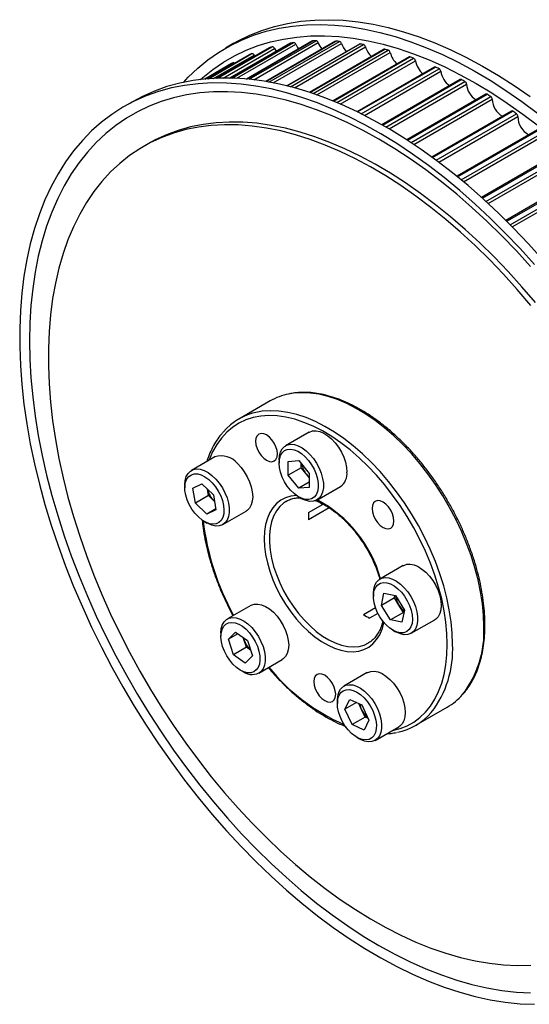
# Model space of a CAD drawing. Header units: millimetres. Extents: x 19 to 819, y 19 to 629.
# Tile 5 of 7: x 668 to 737, y 426 to 559. Entities that reach past the tile are written whole.
import ezdxf

# ---------------------------------------------------------------- set-up
doc = ezdxf.new("R2010")
doc.units = ezdxf.units.MM
doc.header["$LTSCALE"] = 3

msp = doc.modelspace()

# ---------------------------------------------------------------- linework, layer by layer
for p, q in [((696.694, 556.086), (695.563, 555.433)), ((704.346, 556.115), (696.125, 551.369)), ((696.138, 551.368), (704.382, 556.127)), ((696.44, 551.361), (704.805, 556.19)), ((697.098, 551.335), (705.093, 555.951)), ((707.358, 556.409), (698.409, 551.243)), ((698.432, 551.241), (707.408, 556.423)), ((698.788, 551.207), (707.849, 556.437)), ((699.404, 551.138), (708.132, 556.177)), ((710.493, 556.366), (701.03, 550.903)), ((701.061, 550.898), (710.557, 556.38)), ((701.457, 550.829), (711.014, 556.346)), ((702.032, 550.721), (711.29, 556.066)), ((713.734, 555.987), (703.896, 550.308)), ((703.937, 550.298), (713.812, 555.999)), ((693.248, 551.282), (699.147, 554.688)), ((701.474, 555.486), (694.305, 551.347)), ((694.312, 551.348), (701.497, 555.495)), ((694.537, 551.356), (701.898, 555.606)), ((695.232, 551.372), (702.191, 555.39)), ((701.474, 555.486), (701.497, 555.495)), ((702.191, 555.39), (702.416, 555)), ((704.362, 550.19), (714.283, 555.918)), ((704.9, 550.047), (714.551, 555.618)), ((717.062, 555.274), (706.944, 549.433)), ((706.995, 549.417), (717.156, 555.283)), ((707.442, 549.267), (717.638, 555.153)), ((707.945, 549.093), (717.895, 554.837)), ((696.391, 553.342), (692.745, 551.237)), ((692.747, 551.237), (696.565, 553.441)), ((698.758, 554.525), (693.123, 551.272)), ((693.124, 551.272), (698.769, 554.53)), ((693.958, 551.33), (699.442, 554.496)), ((698.758, 554.525), (698.769, 554.53)), ((699.442, 554.496), (699.52, 554.358)), ((720.459, 554.23), (710.127, 548.266)), ((710.187, 548.241), (720.568, 554.234)), ((710.651, 548.05), (721.059, 554.058)), ((711.123, 547.849), (721.304, 553.727)), ((723.906, 552.862), (713.408, 546.802)), ((713.478, 546.767), (724.031, 552.86)), ((713.952, 546.533), (724.527, 552.638)), ((714.395, 546.31), (724.759, 552.294)), ((727.383, 551.177), (716.754, 545.041)), ((716.834, 544.996), (727.524, 551.167)), ((717.315, 544.719), (728.023, 550.9)), ((717.73, 544.477), (728.241, 550.545)), ((682.973, 548.165), (681.842, 547.512)), ((730.872, 549.184), (720.139, 542.988)), ((720.228, 542.93), (731.029, 549.165)), ((720.713, 542.613), (731.527, 548.856)), ((721.101, 542.355), (731.73, 548.491)), ((734.352, 546.895), (723.536, 540.651)), ((723.634, 540.579), (734.525, 546.866)), ((724.119, 540.222), (735.021, 546.515)), ((724.481, 539.951), (735.207, 546.143)), ((737.805, 544.323), (726.922, 538.041)), ((727.029, 537.953), (737.993, 544.282)), ((727.51, 537.557), (738.483, 543.892)), ((727.847, 537.277), (738.652, 543.515)), ((685.126, 542.48), (684.49, 542.113)), ((741.21, 541.482), (730.274, 535.169)), ((730.39, 535.064), (741.414, 541.428)), ((730.865, 534.632), (741.896, 541)), ((731.177, 534.345), (742.046, 540.62)), ((744.549, 538.387), (733.573, 532.051)), ((733.696, 531.928), (744.768, 538.319)), ((734.161, 531.462), (745.239, 537.857)), ((734.449, 531.171), (745.37, 537.476)), ((701.617, 507.545), (697.374, 505.096)), ((706.895, 503.302), (703.713, 501.465)), ((694.117, 499.958), (690.935, 498.121)), ((702.832, 499.519), (702.832, 499.111)), ((704.07, 499.339), (705.484, 499.466)), ((704.07, 497.453), (704.07, 499.339)), ((705.838, 498.474), (704.07, 497.453)), ((705.484, 499.466), (706.898, 497.706)), ((705.838, 498.474), (705.838, 499.026)), ((706.545, 497.594), (705.838, 498.474)), ((705.484, 495.694), (704.07, 497.453)), ((706.898, 497.154), (706.545, 497.594)), ((706.898, 497.706), (706.898, 495.821)), ((690.055, 496.175), (690.055, 495.767)), ((691.154, 495.715), (692.367, 496.277)), ((692.367, 496.277), (693.92, 494.797)), ((706.898, 496.511), (705.484, 495.694)), ((706.898, 495.821), (705.484, 495.694)), ((707.962, 494.103), (711.144, 495.94)), ((691.493, 493.675), (691.154, 495.715)), ((693.261, 494.695), (691.493, 493.675)), ((693.261, 494.695), (693.117, 495.563)), ((694.037, 493.956), (693.261, 494.695)), ((693.92, 494.797), (694.26, 492.757)), ((705.484, 494.518), (705.837, 494.314)), ((693.046, 492.195), (691.493, 493.675)), ((694.064, 493.93), (694.037, 493.956)), ((694.065, 493.93), (694.037, 493.956)), ((703.817, 493.935), (703.717, 493.875)), ((706.83, 492.392), (708.8, 493.529)), ((694.239, 492.884), (693.046, 492.195)), ((694.26, 492.757), (693.046, 492.195)), ((695.185, 490.759), (698.367, 492.596)), ((709.638, 493.033), (706.83, 491.412)), ((692.706, 491.174), (693.06, 490.97)), ((719.672, 485.205), (716.49, 483.368)), ((715.61, 481.422), (715.61, 481.014)), ((716.709, 479.797), (717.048, 481.446)), ((717.048, 481.446), (718.601, 481.132)), ((718.476, 480.818), (718.543, 481.144)), ((718.601, 481.132), (719.815, 479.17)), ((698.998, 479.795), (695.816, 477.958)), ((718.476, 480.818), (716.709, 479.797)), ((717.922, 477.835), (716.709, 479.797)), ((719.083, 479.837), (718.476, 480.818)), ((719.69, 478.855), (719.083, 479.837)), ((714.252, 478.557), (715.884, 479.499)), ((716.218, 478.712), (715.101, 478.067)), ((719.69, 478.855), (717.922, 477.835)), ((719.815, 479.17), (719.475, 477.521)), ((719.748, 478.844), (719.69, 478.855)), ((719.475, 477.521), (717.922, 477.835)), ((720.74, 476.007), (723.922, 477.844)), ((694.936, 476.012), (694.936, 475.604)), ((695.963, 475.208), (696.923, 476.179)), ((697.25, 475.951), (695.963, 475.208)), ((696.923, 476.179), (698.547, 475.044)), ((718.261, 476.422), (718.615, 476.218)), ((696.627, 473.102), (695.963, 475.208)), ((698.063, 475.175), (697.979, 475.441)), ((698.395, 474.122), (698.063, 475.175)), ((698.547, 475.044), (699.211, 472.938)), ((698.395, 474.122), (696.627, 473.102)), ((698.251, 471.967), (696.627, 473.102)), ((698.963, 473.725), (698.395, 474.122)), ((699.211, 472.938), (698.251, 471.967)), ((700.066, 470.596), (703.248, 472.433)), ((697.587, 471.011), (697.94, 470.807)), ((714.792, 470.677), (711.61, 468.84)), ((710.729, 466.894), (710.729, 466.486)), ((711.757, 465.696), (712.421, 467.035)), ((713.346, 466.613), (711.757, 465.696)), ((712.421, 467.035), (714.045, 466.295)), ((714.005, 465.677), (713.633, 466.483)), ((712.717, 463.616), (711.757, 465.696)), ((714.485, 464.637), (714.005, 465.677)), ((714.045, 466.295), (715.005, 464.215)), ((721.372, 463.525), (725.615, 465.975)), ((714.485, 464.637), (712.717, 463.616)), ((715.005, 464.215), (714.341, 462.876)), ((714.897, 464.449), (714.485, 464.637)), ((714.341, 462.876), (712.717, 463.616)), ((715.859, 461.479), (719.041, 463.316)), ((713.381, 461.894), (713.734, 461.69))]:
    msp.add_line(p, q)
at = {"flags": 128}
for points in [[(689.851, 550.789), (690.497, 551.478), (691.797, 552.718), (693.172, 553.845), (694.619, 554.858), (696.137, 555.754), (697.721, 556.531), (699.37, 557.189), (701.078, 557.725), (702.844, 558.139), (704.663, 558.43), (706.532, 558.597), (708.447, 558.64), (710.405, 558.559), (712.401, 558.354), (714.432, 558.025), (716.494, 557.574), (718.581, 557), (720.691, 556.306), (722.82, 555.492), (724.962, 554.56), (727.113, 553.512), (729.27, 552.35), (731.428, 551.076), (733.583, 549.693), (735.731, 548.204), (737.866, 546.612)], [(696.694, 556.086), (697.268, 556.407), (698.853, 557.184), (700.501, 557.842), (702.21, 558.378), (703.975, 558.792), (705.794, 559.083), (707.663, 559.25), (709.579, 559.293), (711.536, 559.212), (713.533, 559.007), (715.564, 558.678), (717.625, 558.227), (719.713, 557.653), (721.823, 556.959), (723.951, 556.145), (726.093, 555.213), (728.245, 554.165), (730.402, 553.003), (732.56, 551.729), (734.715, 550.346), (736.862, 548.857)], [(692.191, 551.177), (692.486, 551.437), (693.848, 552.535), (695.282, 553.52), (696.786, 554.388), (698.355, 555.138), (699.987, 555.769), (701.679, 556.28), (703.426, 556.669), (705.227, 556.936), (707.076, 557.08), (708.97, 557.101), (710.906, 556.999), (712.879, 556.774), (714.886, 556.427), (716.922, 555.957), (718.984, 555.367), (721.066, 554.657), (723.166, 553.829), (725.279, 552.884), (727.4, 551.825), (729.526, 550.653), (731.651, 549.371), (733.772, 547.981), (735.885, 546.486), (737.985, 544.89)], [(704.346, 556.115), (704.35, 556.117), (704.382, 556.127)], [(705.093, 555.951), (705.326, 555.512), (705.463, 555.315)], [(707.358, 556.409), (707.374, 556.416), (707.408, 556.423)], [(710.493, 556.366), (710.521, 556.377), (710.557, 556.38)], [(737.452, 526.055), (735.494, 528.234), (733.498, 530.334), (731.467, 532.35), (729.406, 534.278), (727.318, 536.115), (725.208, 537.857), (723.08, 539.5), (720.938, 541.041), (718.786, 542.477), (716.629, 543.806), (714.471, 545.024), (712.316, 546.129), (710.169, 547.119), (708.033, 547.993), (705.913, 548.747), (703.814, 549.381), (701.739, 549.894), (699.692, 550.284), (697.678, 550.551), (695.701, 550.694), (693.764, 550.713), (691.871, 550.608), (690.026, 550.379), (688.234, 550.027), (686.496, 549.551), (684.817, 548.954), (683.2, 548.236), (681.649, 547.399), (680.166, 546.445), (678.754, 545.375), (677.417, 544.191), (676.156, 542.896), (674.975, 541.492), (673.875, 539.983), (672.859, 538.371), (671.928, 536.659), (671.086, 534.851), (670.333, 532.95), (669.67, 530.96), (669.1, 528.886), (668.623, 526.731), (668.24, 524.499), (667.953, 522.195), (667.761, 519.823), (667.665, 517.389), (667.665, 514.897), (667.761, 512.351), (667.953, 509.758), (668.24, 507.122), (668.623, 504.448), (669.1, 501.742), (669.67, 499.01), (670.333, 496.255), (671.086, 493.485), (671.928, 490.704), (672.859, 487.918), (673.875, 485.133), (674.975, 482.353), (676.156, 479.586), (677.417, 476.835), (678.754, 474.107), (680.166, 471.407), (681.649, 468.74), (683.2, 466.112), (684.817, 463.527), (686.496, 460.992), (688.234, 458.511), (690.026, 456.088), (691.871, 453.729), (693.764, 451.439), (695.701, 449.222), (697.678, 447.082), (699.692, 445.023), (701.739, 443.05), (703.814, 441.167), (705.913, 439.378), (708.033, 437.685), (710.169, 436.092), (712.316, 434.603), (714.471, 433.22), (716.629, 431.947), (718.786, 430.785), (720.938, 429.737), (723.08, 428.805), (725.208, 427.991), (727.318, 427.296), (729.406, 426.723), (731.467, 426.271), (733.498, 425.942), (735.494, 425.737), (737.452, 425.656)], [(738.583, 526.708), (736.626, 528.887), (734.629, 530.987), (732.598, 533.003), (730.537, 534.931), (728.449, 536.768), (726.339, 538.51), (724.211, 540.153), (722.069, 541.694), (719.917, 543.131), (717.76, 544.459), (715.602, 545.677), (713.447, 546.782), (711.3, 547.773), (709.164, 548.646), (707.045, 549.4), (704.945, 550.034), (702.87, 550.547), (700.823, 550.937), (698.809, 551.204), (696.832, 551.347), (694.895, 551.366), (693.002, 551.261), (691.158, 551.032), (689.365, 550.68), (687.627, 550.205), (685.949, 549.607), (684.332, 548.89), (682.973, 548.165)], [(736.929, 525.776), (734.994, 527.909), (733.02, 529.962), (731.014, 531.931), (728.977, 533.813), (726.916, 535.603), (724.833, 537.297), (722.733, 538.894), (720.62, 540.388), (718.499, 541.778), (716.374, 543.06), (714.248, 544.232), (712.127, 545.291), (710.014, 546.236), (707.914, 547.064), (705.831, 547.774), (703.77, 548.365), (701.734, 548.834), (699.727, 549.182), (697.754, 549.407), (695.818, 549.509), (693.923, 549.488), (692.074, 549.344), (690.274, 549.077), (688.527, 548.688), (686.835, 548.177), (685.203, 547.546), (683.634, 546.795), (682.13, 545.927), (680.696, 544.943), (679.333, 543.845), (678.045, 542.635), (676.835, 541.316), (675.704, 539.89), (674.654, 538.36), (673.689, 536.73), (672.81, 535.002), (672.018, 533.181), (671.316, 531.269), (670.705, 529.27), (670.185, 527.19), (669.759, 525.031), (669.426, 522.798), (669.188, 520.495), (669.045, 518.128), (668.997, 515.702), (669.045, 513.22), (669.188, 510.687), (669.426, 508.11), (669.759, 505.494), (670.185, 502.842), (670.705, 500.162), (671.316, 497.457), (672.018, 494.735), (672.81, 491.999), (673.689, 489.256), (674.654, 486.511), (675.704, 483.77), (676.835, 481.039), (678.045, 478.322), (679.333, 475.625), (680.696, 472.953), (682.13, 470.313), (683.634, 467.709), (685.203, 465.147), (686.835, 462.632), (688.527, 460.168), (690.274, 457.761), (692.074, 455.415), (693.923, 453.136), (695.818, 450.928), (697.754, 448.795), (699.727, 446.742), (701.734, 444.773), (703.77, 442.891), (705.831, 441.101), (707.914, 439.406), (710.014, 437.81), (712.127, 436.316), (714.248, 434.926), (716.374, 433.644), (718.499, 432.472), (720.62, 431.412), (722.733, 430.468), (724.833, 429.639), (726.916, 428.929), (728.977, 428.339), (731.014, 427.87), (733.02, 427.522), (734.994, 427.297), (736.929, 427.195)], [(737.574, 520.891), (735.747, 523.037), (733.878, 525.107), (731.971, 527.097), (730.03, 529.004), (728.06, 530.823), (726.064, 532.549), (724.048, 534.18), (722.015, 535.712), (719.969, 537.141), (717.916, 538.464), (715.859, 539.679), (713.804, 540.783), (711.754, 541.773), (709.714, 542.647), (707.689, 543.404), (705.682, 544.042), (703.699, 544.559), (701.742, 544.954), (699.818, 545.227), (697.93, 545.376), (696.081, 545.402), (694.276, 545.305), (692.52, 545.084), (690.815, 544.74), (689.165, 544.274), (687.574, 543.687), (686.046, 542.98), (685.126, 542.48)], [(736.938, 520.524), (735.111, 522.669), (733.242, 524.739), (731.335, 526.73), (729.394, 528.637), (727.424, 530.455), (725.428, 532.182), (723.411, 533.813), (721.378, 535.344), (719.333, 536.773), (717.28, 538.097), (715.223, 539.312), (713.167, 540.415), (711.118, 541.406), (709.078, 542.28), (707.052, 543.037), (705.046, 543.674), (703.062, 544.191), (701.106, 544.587), (699.182, 544.859), (697.293, 545.009), (695.445, 545.035), (693.64, 544.937), (691.883, 544.717), (690.178, 544.373), (688.528, 543.907), (686.938, 543.32), (685.409, 542.613), (683.947, 541.788), (682.553, 540.846), (681.231, 539.79), (679.983, 538.622), (678.813, 537.344), (677.724, 535.959), (676.716, 534.47), (675.793, 532.88), (674.956, 531.194), (674.208, 529.413), (673.55, 527.543), (672.983, 525.587), (672.509, 523.55), (672.128, 521.436), (671.842, 519.249), (671.651, 516.995), (671.555, 514.678), (671.555, 512.303), (671.651, 509.875), (671.842, 507.4), (672.128, 504.883), (672.509, 502.329), (672.983, 499.744), (673.55, 497.134), (674.208, 494.504), (674.956, 491.86), (675.793, 489.207), (676.716, 486.552), (677.724, 483.9), (678.813, 481.257), (679.983, 478.628), (681.231, 476.019), (682.553, 473.437), (683.947, 470.886), (685.409, 468.372), (686.938, 465.9), (688.528, 463.477), (690.178, 461.106), (691.883, 458.794), (693.64, 456.544), (695.445, 454.363), (697.293, 452.255), (699.182, 450.224), (701.106, 448.275), (703.062, 446.412), (705.046, 444.639), (707.052, 442.96), (709.078, 441.378), (711.118, 439.897), (713.167, 438.52), (715.223, 437.251), (717.28, 436.091), (719.333, 435.044), (721.378, 434.112), (723.411, 433.296), (725.428, 432.598), (727.424, 432.021), (729.394, 431.565), (731.335, 431.231), (733.242, 431.019), (735.111, 430.932), (736.938, 430.967)], [(730.586, 476.963), (730.538, 478.473), (730.392, 480.031), (730.151, 481.627), (729.814, 483.252), (729.385, 484.898), (728.866, 486.554), (728.259, 488.212), (727.568, 489.861), (726.798, 491.493), (725.952, 493.097), (725.035, 494.665), (724.053, 496.188), (723.011, 497.656), (721.915, 499.063), (720.772, 500.398), (719.587, 501.656), (718.369, 502.829), (717.123, 503.909), (715.857, 504.891), (714.579, 505.769), (713.295, 506.539), (712.012, 507.195), (710.739, 507.734), (709.483, 508.153), (708.25, 508.449), (707.047, 508.621), (705.883, 508.668), (704.762, 508.59), (704.123, 508.484)], [(725.637, 474.514), (725.589, 475.992), (725.447, 477.518), (725.21, 479.081), (724.881, 480.672), (724.46, 482.284), (723.952, 483.905), (723.358, 485.528), (722.681, 487.143), (721.927, 488.741), (721.098, 490.312), (720.201, 491.847), (719.239, 493.338), (718.219, 494.776), (717.146, 496.153), (716.026, 497.461), (714.867, 498.693), (713.674, 499.841), (712.454, 500.898), (711.215, 501.86), (709.963, 502.72), (708.705, 503.473), (707.45, 504.116), (706.203, 504.644), (704.972, 505.054), (703.765, 505.344), (702.588, 505.513), (701.448, 505.559), (700.351, 505.482), (699.303, 505.282), (698.312, 504.962), (697.381, 504.521), (696.518, 503.964), (695.726, 503.294), (695.01, 502.513), (694.374, 501.627), (693.822, 500.64), (693.357, 499.559), (693.339, 499.508)], [(726.344, 474.514), (726.295, 476.024), (726.15, 477.582), (725.908, 479.178), (725.572, 480.803), (725.143, 482.449), (724.623, 484.105), (724.016, 485.763), (723.326, 487.412), (722.555, 489.043), (721.709, 490.648), (720.792, 492.216), (719.81, 493.738), (718.768, 495.207), (717.672, 496.613), (716.529, 497.949), (715.345, 499.207), (714.126, 500.379), (712.881, 501.46), (711.615, 502.442), (710.336, 503.32), (709.052, 504.09), (707.77, 504.746), (706.497, 505.285), (705.24, 505.704), (704.007, 506), (702.805, 506.172), (701.64, 506.219), (700.52, 506.14), (699.881, 506.035)], [(702.608, 500.359), (702.557, 500.832), (702.409, 501.332), (702.173, 501.823), (701.865, 502.273), (701.507, 502.651), (701.123, 502.931), (700.738, 503.095), (700.38, 503.13), (700.073, 503.035), (699.837, 502.816), (699.688, 502.488), (699.638, 502.074), (699.688, 501.601), (699.837, 501.102), (700.073, 500.61), (700.38, 500.16), (700.738, 499.782), (701.123, 499.502), (701.507, 499.338), (701.865, 499.303), (702.173, 499.398), (702.409, 499.617), (702.557, 499.945), (702.608, 500.359)], [(706.895, 503.302), (706.943, 503.328), (707.364, 503.473), (707.839, 503.494), (708.351, 503.39), (708.885, 503.165), (709.423, 502.827), (709.948, 502.385), (710.444, 501.855), (710.893, 501.252), (711.283, 500.598), (711.599, 499.911), (711.833, 499.216), (711.977, 498.534), (712.025, 497.886)], [(702.832, 499.519), (702.881, 500.111), (703.024, 500.628), (703.258, 501.053), (703.575, 501.374), (703.964, 501.579), (704.414, 501.662), (704.909, 501.62), (705.434, 501.456), (705.972, 501.173), (706.506, 500.781), (707.019, 500.293), (707.493, 499.724), (707.914, 499.093), (708.269, 498.42), (708.545, 497.727), (708.735, 497.035), (708.831, 496.367), (708.831, 495.745), (708.735, 495.188), (708.545, 494.715), (708.269, 494.341), (707.914, 494.077), (707.493, 493.932), (707.019, 493.911), (706.506, 494.015), (705.972, 494.239), (705.837, 494.314)], [(702.832, 499.111), (702.88, 499.662), (703.022, 500.139), (703.253, 500.523), (703.565, 500.801), (703.946, 500.962), (704.383, 501.001), (704.859, 500.916), (705.358, 500.711), (705.861, 500.393), (706.351, 499.973), (706.81, 499.466), (707.221, 498.892), (707.568, 498.269), (707.841, 497.622), (708.028, 496.974), (708.124, 496.347), (708.124, 495.765), (708.028, 495.248), (707.841, 494.816), (707.568, 494.484), (707.221, 494.263), (706.81, 494.163), (706.351, 494.186), (705.861, 494.331), (705.358, 494.594), (704.859, 494.965), (704.383, 495.43), (703.946, 495.974), (703.565, 496.575), (703.253, 497.212), (703.022, 497.863), (702.88, 498.503), (702.832, 499.111)], [(697.171, 499.041), (697.666, 498.511), (698.116, 497.909), (698.505, 497.254), (698.822, 496.568), (699.056, 495.872), (699.199, 495.19), (699.247, 494.542), (699.199, 493.95), (699.056, 493.433), (698.822, 493.008), (698.505, 492.687), (698.367, 492.596)], [(690.055, 496.175), (690.103, 496.767), (690.247, 497.284), (690.48, 497.709), (690.797, 498.03), (691.186, 498.235), (691.636, 498.318), (692.132, 498.277), (692.657, 498.112), (693.195, 497.829), (693.729, 497.437), (694.241, 496.949), (694.716, 496.381), (695.137, 495.75), (695.491, 495.076), (695.768, 494.383), (695.957, 493.691), (696.053, 493.023), (696.053, 492.401), (695.957, 491.845), (695.768, 491.371), (695.491, 490.997), (695.137, 490.733), (694.716, 490.588), (694.241, 490.567), (693.729, 490.671), (693.195, 490.895), (693.06, 490.97)], [(691.887, 491.797), (691.425, 492.296), (691.009, 492.864), (690.654, 493.483), (690.373, 494.128), (690.177, 494.778), (690.072, 495.408), (690.063, 495.995), (690.149, 496.519), (690.327, 496.961), (690.591, 497.304), (690.932, 497.536), (691.337, 497.649), (691.792, 497.638), (692.279, 497.505), (692.782, 497.253), (693.283, 496.892), (693.762, 496.436), (694.203, 495.9), (694.591, 495.303), (694.91, 494.668), (695.149, 494.018), (695.3, 493.375), (695.358, 492.764), (695.319, 492.206), (695.187, 491.721), (694.964, 491.327), (694.66, 491.038), (694.286, 490.865), (693.854, 490.813), (693.381, 490.885), (692.883, 491.079), (692.379, 491.386), (691.887, 491.797)], [(705.192, 494.705), (705.173, 494.704), (704.412, 494.615), (703.704, 494.402), (703.058, 494.069), (702.483, 493.619), (701.984, 493.057), (701.567, 492.39), (701.238, 491.626), (701, 490.774), (700.856, 489.844), (700.808, 488.847), (700.856, 487.794), (701, 486.698), (701.238, 485.571), (701.567, 484.427), (701.984, 483.28), (702.483, 482.142), (703.058, 481.027), (703.704, 479.948), (704.412, 478.919), (705.173, 477.949), (705.98, 477.052), (706.823, 476.238), (707.691, 475.516), (708.575, 474.895), (709.464, 474.382), (710.348, 473.983), (711.216, 473.702), (712.059, 473.543), (712.866, 473.509), (713.628, 473.598), (714.336, 473.811), (714.981, 474.144), (715.557, 474.595), (716.056, 475.156), (716.472, 475.823), (716.801, 476.587), (717.039, 477.439), (717.045, 477.465)], [(703.717, 493.875), (703.448, 493.691), (702.916, 493.209), (702.463, 492.619), (702.093, 491.928), (701.812, 491.145), (701.623, 490.278), (701.527, 489.34), (701.527, 488.34), (701.623, 487.291), (701.812, 486.207), (702.093, 485.099), (702.463, 483.981), (702.916, 482.868), (703.448, 481.772), (704.051, 480.707), (704.72, 479.686), (705.444, 478.721), (706.217, 477.823), (707.028, 477.005), (707.867, 476.275), (708.724, 475.642), (709.59, 475.115), (710.452, 474.7), (711.302, 474.401), (712.128, 474.222), (712.921, 474.166), (713.671, 474.233), (714.369, 474.423), (714.954, 474.701)], [(718.401, 491.242), (718.351, 491.715), (718.203, 492.214), (717.967, 492.705), (717.659, 493.155), (717.301, 493.534), (716.917, 493.814), (716.532, 493.977), (716.174, 494.013), (715.867, 493.918), (715.631, 493.699), (715.482, 493.371), (715.432, 492.956), (715.482, 492.483), (715.631, 491.984), (715.867, 491.493), (716.174, 491.043), (716.532, 490.665), (716.917, 490.384), (717.301, 490.221), (717.659, 490.185), (717.967, 490.28), (718.203, 490.499), (718.351, 490.827), (718.401, 491.242)], [(719.672, 485.205), (719.72, 485.232), (720.142, 485.376), (720.616, 485.397), (721.128, 485.294), (721.662, 485.069), (722.201, 484.73), (722.726, 484.289), (723.221, 483.758), (723.671, 483.156), (724.06, 482.501), (724.377, 481.815), (724.611, 481.12), (724.754, 480.437), (724.802, 479.79), (724.754, 479.198), (724.611, 478.681), (724.377, 478.255), (724.06, 477.935), (723.922, 477.844)], [(715.61, 481.422), (715.658, 482.014), (715.802, 482.531), (716.035, 482.957), (716.352, 483.277), (716.741, 483.482), (717.191, 483.566), (717.686, 483.524)], [(717.442, 482.869), (717.934, 482.711), (718.438, 482.437), (718.936, 482.056), (719.409, 481.582), (719.841, 481.032), (720.215, 480.426), (720.519, 479.786), (720.742, 479.135), (720.874, 478.497), (720.913, 477.895), (720.855, 477.349), (720.704, 476.881), (720.465, 476.507), (720.145, 476.241), (719.758, 476.092), (719.317, 476.065), (718.838, 476.162), (718.337, 476.379), (717.834, 476.708), (717.347, 477.138), (716.892, 477.652), (716.487, 478.232), (716.146, 478.858), (715.882, 479.506), (715.704, 480.154), (715.618, 480.777), (715.627, 481.353), (715.732, 481.862), (715.928, 482.285), (716.209, 482.607), (716.564, 482.816), (716.98, 482.904), (717.442, 482.869)], [(717.686, 483.524), (718.212, 483.359), (718.75, 483.077), (719.284, 482.685), (719.796, 482.197), (720.271, 481.628), (720.692, 480.997), (721.046, 480.324), (721.323, 479.63), (721.512, 478.938), (721.608, 478.271), (721.608, 477.649), (721.512, 477.092), (721.323, 476.619), (721.046, 476.244), (720.692, 475.98), (720.271, 475.836), (719.796, 475.815), (719.284, 475.918), (718.75, 476.143), (718.615, 476.218)], [(698.998, 479.795), (699.046, 479.821), (699.467, 479.966), (699.942, 479.987), (700.454, 479.883), (700.988, 479.659), (701.526, 479.32), (702.051, 478.878), (702.547, 478.348), (702.996, 477.746), (703.386, 477.091), (703.703, 476.405), (703.936, 475.709), (704.08, 475.027), (704.128, 474.379), (704.08, 473.787), (703.936, 473.27), (703.703, 472.845), (703.386, 472.524), (703.248, 472.433)], [(694.936, 476.012), (694.984, 476.604), (695.127, 477.121), (695.361, 477.546), (695.678, 477.867), (696.067, 478.072), (696.517, 478.155), (697.012, 478.114), (697.537, 477.949), (698.076, 477.666), (698.609, 477.274), (699.122, 476.786), (699.596, 476.218), (700.018, 475.587), (700.372, 474.913), (700.648, 474.22), (700.838, 473.528), (700.934, 472.86), (700.934, 472.238), (700.838, 471.682), (700.648, 471.208), (700.372, 470.834), (700.372, 470.834)], [(699.732, 471.035), (699.399, 470.791), (698.999, 470.666), (698.549, 470.664), (698.064, 470.786), (697.562, 471.026), (697.061, 471.376), (696.578, 471.824), (696.132, 472.353), (695.739, 472.944), (695.413, 473.576), (695.165, 474.226), (695.004, 474.87), (694.937, 475.486), (694.966, 476.051), (695.09, 476.544), (695.304, 476.948), (695.6, 477.247), (695.968, 477.433), (696.395, 477.496), (696.864, 477.436), (697.36, 477.255), (697.864, 476.958), (698.358, 476.557), (698.825, 476.067), (699.246, 475.504), (699.608, 474.89), (699.896, 474.246), (700.101, 473.596), (700.215, 472.963), (700.235, 472.37), (700.158, 471.839), (699.989, 471.388), (699.732, 471.035)], [(698.063, 475.175), (697.999, 475.413), (697.995, 475.43)], [(718.155, 462.804), (718.219, 462.816), (719.239, 463.076), (720.201, 463.457), (721.098, 463.956), (721.927, 464.57), (722.681, 465.296), (723.358, 466.13), (723.952, 467.067), (724.46, 468.102), (724.881, 469.228), (725.21, 470.44), (725.447, 471.729), (725.589, 473.09), (725.637, 474.514)], [(710.505, 467.735), (710.454, 468.208), (710.306, 468.707), (710.07, 469.199), (709.762, 469.649), (709.404, 470.027), (709.02, 470.307), (708.635, 470.47), (708.277, 470.506), (707.97, 470.411), (707.734, 470.192), (707.585, 469.864), (707.535, 469.45), (707.585, 468.977), (707.734, 468.477), (707.97, 467.986), (708.277, 467.536), (708.635, 467.158), (709.02, 466.878), (709.404, 466.714), (709.762, 466.679), (710.07, 466.774), (710.306, 466.993), (710.454, 467.32), (710.505, 467.735)], [(714.792, 470.677), (714.84, 470.704), (715.261, 470.848), (715.735, 470.869), (716.248, 470.766), (716.782, 470.541), (717.32, 470.202), (717.845, 469.761), (718.341, 469.23), (718.79, 468.628), (719.18, 467.973), (719.496, 467.287), (719.73, 466.592), (719.873, 465.909), (719.922, 465.262), (719.873, 464.67), (719.73, 464.153), (719.496, 463.727), (719.18, 463.407), (719.041, 463.316)], [(710.729, 466.894), (710.778, 467.486), (710.921, 468.003), (711.155, 468.429), (711.471, 468.749), (711.861, 468.954), (712.31, 469.038), (712.806, 468.996), (713.331, 468.831), (713.869, 468.549), (714.403, 468.157), (714.916, 467.669), (715.39, 467.1), (715.811, 466.469), (716.166, 465.796)], [(715.526, 465.517), (715.782, 464.868), (715.952, 464.222), (716.028, 463.602), (716.009, 463.031), (715.895, 462.53), (715.69, 462.117), (715.401, 461.806), (715.04, 461.609), (714.618, 461.533), (714.152, 461.581), (713.658, 461.75), (713.154, 462.036), (712.658, 462.427), (712.188, 462.909), (711.762, 463.465), (711.394, 464.076), (711.097, 464.718), (710.884, 465.368), (710.76, 466.004), (710.731, 466.602), (710.798, 467.14), (710.959, 467.599), (711.206, 467.963), (711.533, 468.218), (711.926, 468.355), (712.372, 468.37), (712.854, 468.26), (713.356, 468.032), (713.858, 467.692), (714.343, 467.253), (714.793, 466.732), (715.193, 466.146), (715.526, 465.517)], [(716.166, 465.796), (716.442, 465.102), (716.631, 464.41), (716.728, 463.743), (716.728, 463.121), (716.631, 462.564), (716.442, 462.091), (716.166, 461.716), (715.811, 461.452), (715.39, 461.308), (714.916, 461.287), (714.403, 461.39), (713.869, 461.615), (713.734, 461.69)]]:
    msp.add_lwpolyline(points, dxfattribs=at)
for centre, radius, start, end in [((708.327, 530.982), 25.453, 97.95451, 98.91623), ((704.767, 555.851), 0.341, 16.9984, 83.72255), ((708.555, 528.354), 28.092, 91.4411, 92.34161), ((707.779, 556.077), 0.367, 15.71489, 79.02183), ((711.019, 557.276), 3.089, 200.85024, 219.78454), ((708.477, 524.947), 31.502, 85.3809, 86.21519), ((710.912, 555.969), 0.391, 14.28518, 74.75477), ((714.205, 557.032), 3.071, 198.34332, 222.58166), ((713.789, 555.887), 0.115, 78.29667, 119.04808), ((707.959, 520.808), 35.674, 79.78886, 80.55677), ((707.594, 533.872), 22.465, 112.08747, 113.1327), ((699.17, 554.401), 0.287, 19.17261, 94.62391), ((707.949, 532.814), 23.581, 104.86847, 105.88044), ((701.892, 555.292), 0.314, 18.1452, 88.90694), ((714.148, 555.528), 0.413, 12.70355, 70.87367), ((717.455, 556.433), 3.016, 195.67048, 225.52951), ((717.119, 555.166), 0.122, 72.51423, 118.16427), ((706.897, 516.02), 40.58, 74.65189, 75.35659), ((717.472, 554.755), 0.431, 10.96514, 67.33496), ((720.803, 555.514), 2.985, 193.1049, 228.35697), ((707.437, 534.207), 22.095, 119.47694, 119.99731), ((696.625, 553.255), 0.195, 39.78075, 107.90445), ((720.518, 554.119), 0.126, 66.34212, 117.88454), ((705.223, 510.694), 46.165, 69.93896, 70.5856), ((720.864, 553.657), 0.446, 9.06425, 64.10002), ((724.155, 554.236), 2.896, 190.12611, 231.58629), ((723.966, 552.741), 0.135, 61.35875, 116.642), ((702.911, 504.964), 52.345, 65.60955, 66.20424), ((724.306, 552.238), 0.457, 6.99308, 61.13548), ((727.593, 552.665), 2.858, 187.47542, 234.47764), ((727.445, 551.045), 0.145, 56.86064, 115.14681), ((699.975, 498.985), 59.007, 61.61972, 62.16876), ((727.781, 550.507), 0.462, 4.74101, 58.41304), ((731, 550.752), 2.766, 184.29422, 237.891), ((730.935, 549.045), 0.153, 52.07406, 114.17501), ((696.475, 492.921), 66.01, 57.92582, 58.43531), ((731.268, 548.472), 0.463, 2.29398, 55.90919), ((734.401, 548.534), 2.671, 180.93238, 241.47764), ((734.415, 546.743), 0.165, 48.29886, 112.42543), ((692.507, 486.942), 73.188, 54.48667, 54.96228), ((734.749, 546.146), 0.459, 359.63406, 53.60484), ((737.835, 546.059), 2.629, 178.16195, 244.46659), ((705.729, 500.386), 8.256, 101.21233, 119.87203), ((701.48, 497.982), 8.21, 101.23314, 139.37755), ((694.996, 497.34), 2.761, 38.03845, 108.55221), ((709.105, 499.668), 3.294, 192.3087, 219.00933), ((708.812, 499.401), 2.899, 218.54685, 228.68881), ((709.968, 497.644), 2.071, 304.60924, 6.70294), ((696.337, 496.331), 3.307, 193.54678, 225.92926), ((699.951, 478.84), 17.254, 15.40489, 62.27212), ((717.293, 491.902), 10.474, 177.31907, 182.68093), ((727.735, 495.495), 35.459, 186.81877, 208.75237), ((721.663, 481.482), 3.06, 187.40752, 212.52457), ((721.678, 481.405), 3.033, 211.15423, 231.41537), ((719.906, 487.371), 10.472, 237.32132, 242.68406), ((716.716, 476.199), 13.892, 322.3192, 3.15129), ((701.231, 476.18), 3.323, 197.59547, 226.70315), ((712.473, 473.75), 13.892, 322.3192, 3.15129), ((699.138, 472.439), 2.024, 233.71416, 307.54346), ((722.187, 488.09), 26.623, 218.83518, 246.67231), ((716.692, 466.941), 2.97, 190.08505, 205.20404), ((721.45, 473.143), 8.29, 300.15899, 319.03558), ((716.93, 466.996), 3.21, 204.27949, 229.57439), ((717.266, 470.639), 8.211, 281.27338, 319.05323)]:
    msp.add_arc(centre, radius, start, end)
for points, knots in [([(730.733, 477.167), (730.73, 477.416), (730.723, 478.136), (730.645, 479.362), (730.47, 480.852), (730.208, 482.371), (729.862, 483.913), (729.435, 485.468), (728.928, 487.029), (728.343, 488.589), (727.685, 490.139), (726.956, 491.673), (726.16, 493.181), (725.301, 494.657), (724.383, 496.094), (723.411, 497.484), (722.39, 498.819), (721.324, 500.095), (720.22, 501.303), (719.082, 502.438), (717.916, 503.494), (716.727, 504.466), (715.522, 505.349), (714.306, 506.138), (713.086, 506.828), (711.866, 507.417), (710.654, 507.9), (709.456, 508.275), (708.277, 508.539), (707.124, 508.692), (706.005, 508.728), (705.035, 508.672), (704.459, 508.556), (704.227, 508.51)], [0, 0, 0, 0, 0.0174787, 0.0506319, 0.0837797, 0.1169173, 0.1500438, 0.1831591, 0.2162643, 0.2493607, 0.2824502, 0.3155345, 0.3486156, 0.3816955, 0.4147763, 0.4478593, 0.4809467, 0.5140405, 0.5471427, 0.5802554, 0.6133804, 0.6465191, 0.6796726, 0.7128411, 0.7460232, 0.7792157, 0.812411, 0.8455954, 0.8787514, 0.9118556, 0.9448807, 0.9777986, 1, 1, 1, 1]), ([(695.172, 503.251), (695.003, 503.052), (694.608, 502.587), (694.073, 501.75), (693.565, 500.754), (693.223, 499.946), (693.078, 499.45), (693.046, 499.339)], [0, 0, 0, 0, 0.1849021, 0.4320107, 0.6800758, 0.929055, 1, 1, 1, 1]), ([(703.729, 493.876), (703.897, 493.972), (704.25, 494.173), (704.864, 494.34), (705.35, 494.421), (705.638, 494.406), (705.682, 494.403)], [0, 0, 0, 0, 0.2948052, 0.6200062, 0.9418808, 1, 1, 1, 1]), ([(707.661, 494.037), (707.706, 494.023), (708.007, 493.931), (708.588, 493.658), (709.392, 493.217), (710.2, 492.669), (710.999, 492.032), (711.782, 491.309), (712.538, 490.51), (713.26, 489.642), (713.94, 488.714), (714.569, 487.737), (715.14, 486.723), (715.649, 485.681), (716.081, 484.625), (716.361, 483.85), (716.471, 483.435), (716.489, 483.369)], [0, 0, 0, 0, 0.0128988, 0.0876576, 0.1623076, 0.2369466, 0.3116309, 0.3863892, 0.4612258, 0.5361321, 0.6110931, 0.6860905, 0.7611047, 0.8361144, 0.9110935, 0.9860215, 1, 1, 1, 1]), ([(692.397, 491.378), (692.435, 491.017), (692.525, 490.162), (692.767, 488.777), (693.106, 487.238), (693.53, 485.683), (694.033, 484.122), (694.613, 482.562), (695.27, 481.011), (695.921, 479.618), (696.382, 478.756), (696.574, 478.396)], [0, 0, 0, 0, 0.08658836, 0.20503979, 0.32345118, 0.44182282, 0.56015795, 0.67846157, 0.79673974, 0.91499916, 1, 1, 1, 1]), ([(716.887, 477.722), (716.868, 477.622), (716.798, 477.253), (716.597, 476.694), (716.288, 476.05), (715.905, 475.5), (715.465, 475.038), (715.121, 474.813), (714.951, 474.702)], [0, 0, 0, 0, 0.0681709, 0.2528494, 0.4381688, 0.6248737, 0.8138877, 1, 1, 1, 1]), ([(727.785, 467.784), (727.954, 467.98), (728.351, 468.44), (728.886, 469.273), (729.404, 470.26), (729.838, 471.334), (730.19, 472.487), (730.458, 473.712), (730.638, 475.005), (730.722, 476.164), (730.73, 476.899), (730.733, 477.167)], [0, 0, 0, 0, 0.0885653, 0.2076971, 0.3272892, 0.4473247, 0.5677341, 0.6884246, 0.8093035, 0.9302919, 1, 1, 1, 1]), ([(701.368, 471.348), (701.45, 471.249), (701.886, 470.722), (702.714, 469.831), (703.847, 468.688), (705.013, 467.629), (706.2, 466.652), (707.405, 465.765), (708.62, 464.971), (709.84, 464.278), (710.928, 463.738), (711.603, 463.476), (711.875, 463.37)], [0, 0, 0, 0, 0.0260813, 0.1382064, 0.2503666, 0.362568, 0.4748158, 0.5871136, 0.6994621, 0.8118573, 0.9242885, 1, 1, 1, 1]), ([(717.44, 462.391), (717.63, 462.399), (718.086, 462.418), (718.517, 462.508), (718.768, 462.561)], [0, 0, 0, 0, 0.4172251, 1, 1, 1, 1])]:
    msp.add_open_spline(points, degree=3, knots=knots)

doc.saveas('drawing.dxf')
